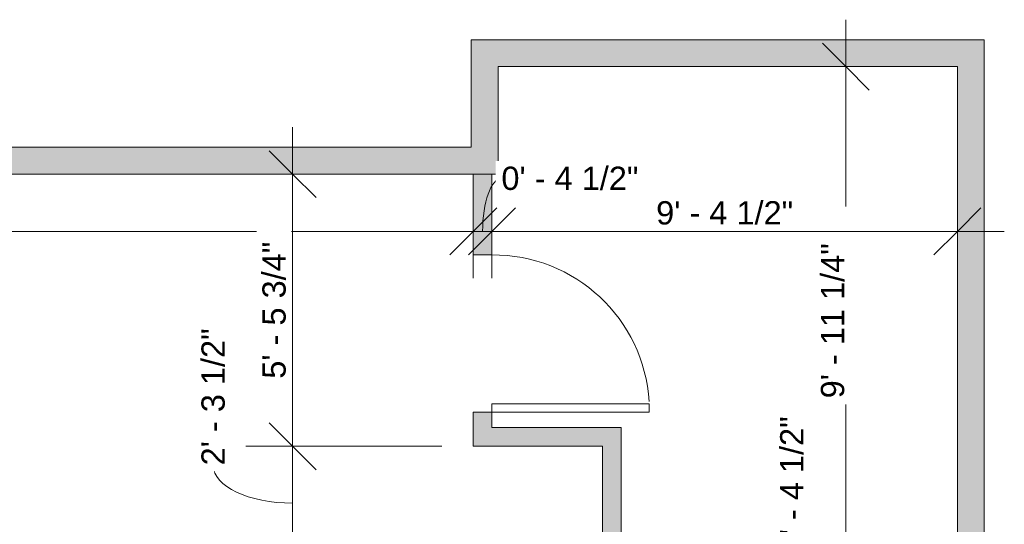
# Model space of a CAD drawing. Header units: inches. Extents: x -287 to 394, y -282 to 279.
# Tile 6 of 6: x 141 to 379, y 143 to 265. Entities that reach past the tile are written whole.
import ezdxf

# ---------------------------------------------------------------- set-up
doc = ezdxf.new("R2010")
doc.units = ezdxf.units.IN
doc.header["$MEASUREMENT"] = 0
for name, color, linetype, lineweight in [('A-ANNO-DIMS', 211, 'Continuous', 9), ('A-ANNO-DIMS-96', 211, 'Continuous', 9), ('A-DOOR', 31, 'Continuous', 9), ('A-FLOR', 192, 'Continuous', 9), ('A-WALL', 90, 'Continuous', 9), ('A-WALL-PATT', 111, 'Continuous', 9)]:
    doc.layers.add(name, color=color, linetype=linetype, lineweight=lineweight)
doc.styles.add('Arial', font='arial.ttf', dxfattribs={"height": 5.625})
doc.dimstyles.new('Linear_-_1_5mm_Arial', dxfattribs={"dimscale": 12, "dimtxt": 5.738959, "dimasz": 0.944882, "dimexe": 0.944882, "dimexo": 0.629921, "dimgap": 0, "dimtad": 1, "dimrnd": 0.25, "dimzin": 1, "dimdsep": 46, "dimlunit": 4, "dimtxsty": 'Arial', "dimblk1": 'OBLIQUE', "dimblk2": 'OBLIQUE', "dimsah": 1, "dimcen": 0.09, "dimdle": 0.944882, "dimazin": 0, "dimtfac": 1, "dimtdec": 4, "dimtix": 1, "dimtmove": 0, "dimatfit": 3, "dimfxl": 1, "dimtvp": 1, "dimtfill": 1, "dimfrac": 2, "dimtolj": 1, "dimtzin": 0, "dimarcsym": 2})
doc.dimstyles.new('Linear_-_1_5mm_Arial_1', dxfattribs={"dimscale": 12, "dimtxt": 5.738959, "dimasz": 0.944882, "dimexe": 0.944882, "dimexo": 0.629921, "dimgap": 0, "dimtad": 1, "dimrnd": 0.25, "dimzin": 1, "dimdsep": 46, "dimlunit": 4, "dimtxsty": 'Arial', "dimblk1": 'OBLIQUE', "dimblk2": 'OBLIQUE', "dimsah": 1, "dimcen": 0.09, "dimdle": 0.944882, "dimazin": 0, "dimtfac": 1, "dimtdec": 4, "dimtix": 1, "dimtmove": 1, "dimatfit": 3, "dimfxl": 1, "dimtvp": 1, "dimtfill": 1, "dimfrac": 2, "dimtolj": 1, "dimtzin": 0, "dimarcsym": 2})
doc.dimstyles.new('Linear_-_1_5mm_Arial_2', dxfattribs={"dimscale": 12, "dimtxt": 5.738959, "dimasz": 0.944882, "dimexe": 0.944882, "dimexo": 0.629921, "dimgap": 0, "dimtad": 1, "dimrnd": 0.25, "dimzin": 1, "dimdsep": 46, "dimlunit": 4, "dimtxsty": 'Arial', "dimblk1": 'OBLIQUE', "dimblk2": 'OBLIQUE', "dimsah": 1, "dimcen": 0.09, "dimdle": 0.944882, "dimazin": 0, "dimtfac": 1, "dimtdec": 4, "dimtix": 1, "dimtmove": 2, "dimatfit": 3, "dimfxl": 1, "dimtvp": 1, "dimtfill": 1, "dimfrac": 2, "dimtolj": 1, "dimtzin": 0, "dimarcsym": 2})

# ---------------------------------------------------------------- blocks, each defined once
blk = doc.blocks.new('Planitar - Single Door_Flush Panel - 3_-2_ x 6_-8_-3154516-101_2 - Main Floor Dimension Plan')
at = {"layer": 'A-DOOR', "lineweight": 18}
for p, q in [((16.99, 2.25), (16.99, 40.25)), ((19, 40.25), (16.99, 40.25)), ((19, 2.25), (19, 40.25)), ((19, 2.25), (16.99, 2.25))]:
    blk.add_line(p, q, dxfattribs=at)
at = {"layer": 'A-DOOR'}
blk.add_arc((18.77, 2.55), 37.77, 93.5352, 180.4552, dxfattribs=at)
blk = doc.blocks.new('DIMBLOCK13-101_2 - Main Floor Dimension Plan')
at = {"layer": 'A-ANNO-DIMS-96', "lineweight": 35}
for p, q in [((340.27, 134.35), (334.6, 140.02)), ((340.27, 129.85), (334.6, 135.52)), ((340.27, 134.35), (345.94, 128.68)), ((340.27, 129.85), (345.94, 124.18))]:
    blk.add_line(p, q, dxfattribs=at)
at = {"layer": 'A-ANNO-DIMS-96'}
for p, q in [((339.81, 134.35), (351.61, 134.35)), ((340.27, 134.35), (339.81, 134.35)), ((340.27, 129.85), (340.27, 134.35)), ((339.81, 129.85), (351.61, 129.85)), ((340.27, 129.85), (339.81, 129.85))]:
    blk.add_line(p, q, dxfattribs=at)
blk.add_ellipse((340.27, 135.97), major_axis=(-12.99, 0), ratio=0.297744, start_param=0, end_param=1.570796, dxfattribs=at)
at = {"layer": 'A-ANNO-DIMS-96', "color": 0, "insert": (324.39, 135.97), "char_height": 5.625, "width": 39.7313, "attachment_point": 1, "rotation": 90, "line_spacing_factor": 0.941778, "style": 'Arial', "bg_fill": 3, "box_fill_scale": 1.25, "bg_fill_color": 256, "bg_fill_true_color": 13158600, "bg_fill_transparency": 0}
blk.add_mtext('0\' - 4 1/2"', dxfattribs=at)
blk = doc.blocks.new('_Oblique')
at = {"color": 0, "linetype": 'ByBlock', "lineweight": -2}
blk.add_line((-0.5, -0.5), (0.5, 0.5), dxfattribs=at)
blk = doc.blocks.new('DIMBLOCK14-101_2 - Main Floor Dimension Plan')
at = {"layer": 'A-ANNO-DIMS-96'}
for p, q in [((340.27, 134.35), (340.27, 264.94)), ((339.81, 253.6), (351.61, 253.6)), ((340.27, 253.6), (339.81, 253.6)), ((339.81, 134.35), (351.61, 134.35)), ((340.27, 134.35), (339.81, 134.35))]:
    blk.add_line(p, q, dxfattribs=at)
at = {"layer": 'A-ANNO-DIMS-96', "lineweight": 35}
for p, q in [((340.27, 253.6), (334.6, 259.27)), ((340.27, 253.6), (345.94, 247.93)), ((340.27, 134.35), (334.6, 140.02)), ((340.27, 134.35), (345.94, 128.68))]:
    blk.add_line(p, q, dxfattribs=at)
at = {"layer": 'A-ANNO-DIMS-96', "color": 0, "insert": (334.25, 173.43), "char_height": 5.625, "width": 44.9228, "attachment_point": 1, "rotation": 90, "line_spacing_factor": 0.941778, "style": 'Arial', "bg_fill": 3, "box_fill_scale": 1.25, "bg_fill_color": 256, "bg_fill_true_color": 13158600, "bg_fill_transparency": 0}
blk.add_mtext('9\' - 11 1/4"', dxfattribs=at)
blk = doc.blocks.new('DIMBLOCK25-101_2 - Main Floor Dimension Plan')
at = {"layer": 'A-ANNO-DIMS-96'}
for p, q in [((-7.77, 220.04), (-7.77, 202.44)), ((-7.77, 213.77), (-7.77, 220.04)), ((250.23, 214.23), (250.23, 202.44)), ((250.23, 213.77), (250.23, 214.23)), ((-7.77, 213.77), (250.23, 213.77))]:
    blk.add_line(p, q, dxfattribs=at)
at = {"layer": 'A-ANNO-DIMS-96', "lineweight": 35}
for p, q in [((-7.77, 213.77), (-2.1, 219.44)), ((250.23, 213.77), (255.9, 219.44)), ((-7.77, 213.77), (-13.44, 208.1)), ((250.23, 213.77), (244.56, 208.1))]:
    blk.add_line(p, q, dxfattribs=at)
at = {"layer": 'A-ANNO-DIMS-96', "color": 0, "insert": (109.05, 221.08), "char_height": 5.625, "width": 29.2422, "attachment_point": 1, "line_spacing_factor": 0.941778, "style": 'Arial', "bg_fill": 3, "box_fill_scale": 1.25, "bg_fill_color": 256, "bg_fill_true_color": 13158600, "bg_fill_transparency": 0}
blk.add_mtext('21\' - 6"', dxfattribs=at)
blk = doc.blocks.new('DIMBLOCK26-101_2 - Main Floor Dimension Plan')
at = {"layer": 'A-ANNO-DIMS-96', "lineweight": 35}
for p, q in [((250.23, 213.77), (255.9, 219.44)), ((254.73, 213.77), (260.4, 219.44)), ((250.23, 213.77), (244.56, 208.1)), ((254.73, 213.77), (249.06, 208.1))]:
    blk.add_line(p, q, dxfattribs=at)
at = {"layer": 'A-ANNO-DIMS-96'}
for p, q in [((250.23, 214.23), (250.23, 202.44)), ((250.23, 213.77), (250.23, 214.23)), ((254.73, 214.23), (254.73, 202.44)), ((254.73, 213.77), (254.73, 214.23)), ((250.23, 213.77), (254.73, 213.77))]:
    blk.add_line(p, q, dxfattribs=at)
blk.add_ellipse((257.03, 213.77), major_axis=(0, 12.76), ratio=0.356165, start_param=0, end_param=1.570796, dxfattribs=at)
at = {"layer": 'A-ANNO-DIMS-96', "color": 0, "insert": (257.03, 229.42), "char_height": 5.625, "width": 39.7313, "attachment_point": 1, "line_spacing_factor": 0.941778, "style": 'Arial', "bg_fill": 3, "box_fill_scale": 1.25, "bg_fill_color": 256, "bg_fill_true_color": 13158600, "bg_fill_transparency": 0}
blk.add_mtext('0\' - 4 1/2"', dxfattribs=at)
blk = doc.blocks.new('DIMBLOCK27-101_2 - Main Floor Dimension Plan')
at = {"layer": 'A-ANNO-DIMS-96', "lineweight": 35}
for p, q in [((254.73, 213.77), (260.4, 219.44)), ((367.23, 213.77), (372.9, 219.44)), ((254.73, 213.77), (249.06, 208.1)), ((367.23, 213.77), (361.56, 208.1))]:
    blk.add_line(p, q, dxfattribs=at)
at = {"layer": 'A-ANNO-DIMS-96'}
for p, q in [((254.73, 214.23), (254.73, 202.44)), ((254.73, 213.77), (254.73, 214.23)), ((367.23, 214.23), (367.23, 202.44)), ((367.23, 213.77), (367.23, 214.23)), ((254.73, 213.77), (378.57, 213.77))]:
    blk.add_line(p, q, dxfattribs=at)
at = {"layer": 'A-ANNO-DIMS-96', "color": 0, "insert": (294.43, 221.08), "char_height": 5.625, "width": 39.7313, "attachment_point": 1, "line_spacing_factor": 0.941778, "style": 'Arial', "bg_fill": 3, "box_fill_scale": 1.25, "bg_fill_color": 256, "bg_fill_true_color": 13158600, "bg_fill_transparency": 0}
blk.add_mtext('9\' - 4 1/2"', dxfattribs=at)
blk = doc.blocks.new('DIMBLOCK51-101_2 - Main Floor Dimension Plan')
at = {"layer": 'A-ANNO-DIMS-96'}
for p, q in [((206.57, 238.94), (206.57, 161.85)), ((207.02, 227.6), (195.23, 227.6)), ((206.57, 227.6), (207.02, 227.6)), ((242.67, 161.85), (195.23, 161.85)), ((206.57, 161.85), (242.67, 161.85))]:
    blk.add_line(p, q, dxfattribs=at)
at = {"layer": 'A-ANNO-DIMS-96', "lineweight": 35}
for p, q in [((206.57, 227.6), (200.9, 233.27)), ((206.57, 227.6), (212.24, 221.93)), ((206.57, 161.85), (200.9, 167.52)), ((206.57, 161.85), (212.24, 156.18))]:
    blk.add_line(p, q, dxfattribs=at)
at = {"layer": 'A-ANNO-DIMS-96', "color": 0, "insert": (199.26, 178.17), "char_height": 5.625, "width": 39.7313, "attachment_point": 1, "rotation": 90, "line_spacing_factor": 0.941778, "style": 'Arial', "bg_fill": 3, "box_fill_scale": 1.25, "bg_fill_color": 256, "bg_fill_true_color": 13158600, "bg_fill_transparency": 0}
blk.add_mtext('5\' - 5 3/4"', dxfattribs=at)
blk = doc.blocks.new('DIMBLOCK52-101_2 - Main Floor Dimension Plan')
at = {"layer": 'A-ANNO-DIMS-96', "lineweight": 35}
for p, q in [((206.57, 161.85), (200.9, 167.52)), ((206.57, 161.85), (212.24, 156.18)), ((206.57, 134.35), (200.9, 140.02)), ((206.57, 134.35), (212.24, 128.68))]:
    blk.add_line(p, q, dxfattribs=at)
at = {"layer": 'A-ANNO-DIMS-96'}
for p, q in [((242.67, 161.85), (195.23, 161.85)), ((206.57, 161.85), (206.57, 134.35)), ((206.57, 161.85), (242.67, 161.85)), ((242.67, 134.35), (195.23, 134.35)), ((206.57, 134.35), (242.67, 134.35))]:
    blk.add_line(p, q, dxfattribs=at)
blk.add_ellipse((206.57, 157.23), major_axis=(-19.15, 0), ratio=0.477017, start_param=0, end_param=1.570796, dxfattribs=at)
at = {"layer": 'A-ANNO-DIMS-96', "color": 0, "insert": (184.53, 157.23), "char_height": 5.625, "width": 39.7313, "attachment_point": 1, "rotation": 90, "line_spacing_factor": 0.941778, "style": 'Arial', "bg_fill": 3, "box_fill_scale": 1.25, "bg_fill_color": 256, "bg_fill_true_color": 13158600, "bg_fill_transparency": 0}
blk.add_mtext('2\' - 3 1/2"', dxfattribs=at)

msp = doc.modelspace()

# ---------------------------------------------------------------- hatches: boundary and pattern name
at = {"layer": 'A-WALL-PATT', "transparency": 33554560}
for points in [[(256.233, 234.098), (256.233, 260.098), (249.733, 260.098), (249.733, 234.098)], [(367.233, 253.598), (373.733, 253.598), (373.733, 260.098), (256.233, 260.098), (256.233, 253.598)], [(373.733, -238.152), (373.733, 253.598), (367.233, 253.598), (367.233, -238.152)], [(254.733, 227.598), (256.233, 227.598), (256.233, 234.098), (-1.267, 234.098), (-1.267, 227.598), (250.233, 227.598)], [(281.483, 161.848), (281.483, 166.348), (250.233, 166.348), (250.233, 161.848)], [(281.483, 134.348), (285.983, 134.348), (285.983, 166.348), (281.483, 166.348), (281.483, 160.003)]]:
    msp.add_hatch(color=8, dxfattribs=at).paths.add_polyline_path(points, flags=0)
h = msp.add_hatch(color=8, dxfattribs=at)
h.paths.add_polyline_path([(254.733, 166.348), (254.733, 170.098), (250.233, 170.098), (250.233, 166.348)], flags=0)
h.paths.add_polyline_path([(254.733, 208.098), (254.733, 227.598), (250.233, 227.598), (250.233, 208.098)], flags=0)

# ---------------------------------------------------------------- linework, layer by layer
at = {"layer": 'A-FLOR'}
for p, q in [((367.233, -68.652), (367.233, 253.598)), ((256.233, 227.598), (-7.767, 227.598))]:
    msp.add_line(p, q, dxfattribs=at)
at = {"layer": 'A-WALL'}
for p, q in [((249.733, 260.098), (249.733, 234.098)), ((373.733, 260.098), (249.733, 260.098)), ((373.733, -244.652), (373.733, 260.098)), ((256.233, 227.598), (256.233, 253.598)), ((256.233, 253.598), (367.233, 253.598)), ((249.733, 234.098), (-1.267, 234.098)), ((250.233, 227.598), (250.233, 208.098)), ((254.733, 208.098), (254.733, 227.598)), ((250.233, 208.098), (254.733, 208.098)), ((250.233, 170.098), (250.233, 161.848)), ((254.733, 170.098), (250.233, 170.098)), ((254.733, 166.348), (254.733, 170.098)), ((285.983, 166.348), (254.733, 166.348)), ((285.983, 134.348), (285.983, 166.348)), ((250.233, 161.848), (281.483, 161.848)), ((281.483, 161.848), (281.483, 134.348))]:
    msp.add_line(p, q, dxfattribs=at)

# ---------------------------------------------------------------- block references
at = {"layer": 'A-DOOR', "rotation": 269.9999999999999}
msp.add_blockref('Planitar - Single Door_Flush Panel - 3_-2_ x 6_-8_-3154516-101_2 - Main Floor Dimension Plan', (252.483, 189.098), dxfattribs=at)

# ---------------------------------------------------------------- dimensions: what is measured, and where the dimension line sits
at = {"layer": 'A-ANNO-DIMS'}
dim = msp.add_linear_dim(base=(340.269, 134.348), p1=(332.252, 129.848), p2=(332.252, 134.348), angle=90, dimstyle='Linear_-_1_5mm_Arial_1', override={"dimpost": '<>', "dimfxl": 4.5}, dxfattribs=at)
dim.commit()
dim.dimension.update_dxf_attribs({"geometry": 'DIMBLOCK13-101_2 - Main Floor Dimension Plan', "text_midpoint": (328.138, 155.832), "dimtype": 160, "text_rotation": 90})

# ---------------------------------------------------------------- next in the draw order: dimensions: what is measured, and where the dimension line sits
dim = msp.add_linear_dim(base=(340.269, 253.598), p1=(332.252, 134.348), p2=(332.252, 253.598), angle=90, dimstyle='Linear_-_1_5mm_Arial_2', override={"dimpost": '<>', "dimfxl": 119.25}, dxfattribs=at)
dim.commit()
dim.dimension.update_dxf_attribs({"geometry": 'DIMBLOCK14-101_2 - Main Floor Dimension Plan', "text_midpoint": (337.998, 195.888), "dimtype": 160, "text_rotation": 90})
dim = msp.add_linear_dim(base=(250.233, 213.774), p1=(-7.767, 227.598), p2=(250.233, 221.791), dimstyle='Linear_-_1_5mm_Arial', override={"dimpost": '<>', "dimfxl": 258.065331}, dxfattribs=at)
dim.commit()
dim.dimension.update_dxf_attribs({"geometry": 'DIMBLOCK25-101_2 - Main Floor Dimension Plan', "text_midpoint": (121.233, 216.646)})

# ---------------------------------------------------------------- next in the draw order: dimensions: what is measured, and where the dimension line sits
dim = msp.add_linear_dim(base=(254.733, 213.774), p1=(250.233, 221.791), p2=(254.733, 221.791), dimstyle='Linear_-_1_5mm_Arial_1', override={"dimpost": '<>', "dimfxl": 4.5}, dxfattribs=at)
dim.commit()
dim.dimension.update_dxf_attribs({"geometry": 'DIMBLOCK26-101_2 - Main Floor Dimension Plan', "text_midpoint": (276.892, 225.668), "dimtype": 160})

# ---------------------------------------------------------------- next in the draw order: dimensions: what is measured, and where the dimension line sits
dim = msp.add_linear_dim(base=(367.233, 213.774), p1=(254.733, 221.791), p2=(367.233, 221.791), dimstyle='Linear_-_1_5mm_Arial', override={"dimpost": '<>', "dimfxl": 112.5}, dxfattribs=at)
dim.commit()
dim.dimension.update_dxf_attribs({"geometry": 'DIMBLOCK27-101_2 - Main Floor Dimension Plan', "text_midpoint": (310.983, 216.682)})

# ---------------------------------------------------------------- next in the draw order: dimensions: what is measured, and where the dimension line sits
dim = msp.add_linear_dim(base=(206.566, 161.848), p1=(214.584, 227.598), p2=(250.233, 161.848), angle=90, dimstyle='Linear_-_1_5mm_Arial', override={"dimpost": '<>', "dimfxl": 74.792642}, dxfattribs=at)
dim.commit()
dim.dimension.update_dxf_attribs({"geometry": 'DIMBLOCK51-101_2 - Main Floor Dimension Plan', "text_midpoint": (203.656, 194.723)})

# ---------------------------------------------------------------- next in the draw order: dimensions: what is measured, and where the dimension line sits
dim = msp.add_linear_dim(base=(206.566, 134.348), p1=(250.233, 161.848), p2=(250.233, 134.348), angle=90, dimstyle='Linear_-_1_5mm_Arial_1', override={"dimpost": '<>', "dimfxl": 27.5}, dxfattribs=at)
dim.commit()
dim.dimension.update_dxf_attribs({"geometry": 'DIMBLOCK52-101_2 - Main Floor Dimension Plan', "text_midpoint": (188.277, 177.099), "dimtype": 160, "text_rotation": 90})

doc.saveas('drawing.dxf')
